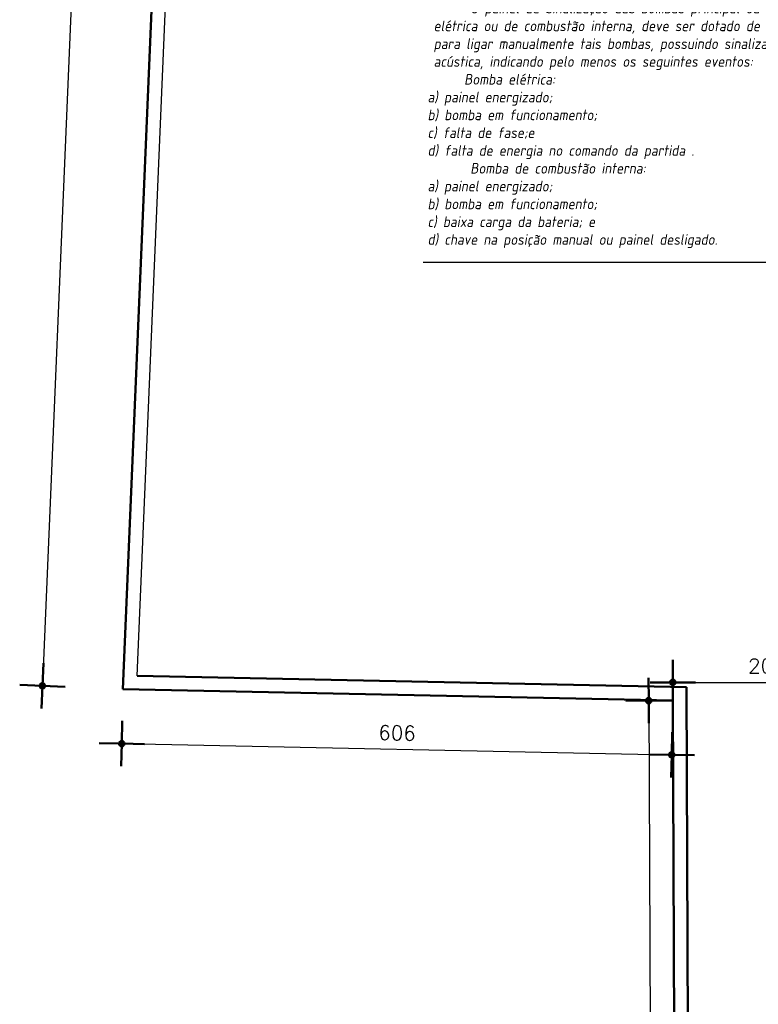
# Model space of a CAD drawing. Header units: inches. Extents: x -33917 to -601, y 26730 to 64098.
# Tile 8 of 80: x -28700 to -27886, y 29957 to 31042. Entities that reach past the tile are written whole.
import ezdxf

# ---------------------------------------------------------------- set-up
doc = ezdxf.new("R2010")
doc.units = ezdxf.units.IN
doc.header["$LTSCALE"] = 0.8
doc.header["$MEASUREMENT"] = 0
doc.header["$PDMODE"] = 2
doc.layers.add('Incêndio_símbolos', color=240, linetype='Continuous')
doc.layers.add('SIMBOLOGIA', color=5, linetype='Continuous')
doc.layers.add('Parede', color=7, linetype='Continuous', lineweight=50)
doc.styles.add('ISOCP', font='isocp.shx', dxfattribs={"oblique": 10})
doc.styles.add('R', font='romans.shx')
doc.dimstyles.new('100', dxfattribs={"dimscale": 2, "dimtxt": 14, "dimasz": 1, "dimexe": 1, "dimexo": 1, "dimgap": 5, "dimtad": 1, "dimdec": 0, "dimdsep": 46, "dimtxsty": 'R', "dimblk1": 'COTA', "dimblk2": 'COTA', "dimsah": 1, "dimcen": 1, "dimse1": 1, "dimse2": 1, "dimclrt": 7, "dimaunit": 1, "dimadec": 0, "dimazin": 0, "dimtfac": 1, "dimtdec": 0, "dimtmove": 2, "dimatfit": 3, "dimldrblk": 'COTA', "dimfxl": 1, "dimtolj": 1, "dimarcsym": 0})

# ---------------------------------------------------------------- blocks, each defined once
blk = doc.blocks.new('COTA')
h = blk.add_hatch(color=256)
h.paths.add_polyline_path([(0, 1.5, 0.414214), (-1.5, 0), (0, 0)])
h.paths.add_polyline_path([(1.5, 0), (0, 0), (0, -1.5, 0.414214)])
h.paths.add_polyline_path([(0, 1.5), (0, 0), (1.5, 0, 0.414214)])
h.paths.add_polyline_path([(0, 0), (-1.5, 0, 0.414214), (0, -1.5)])
for p, q in [((0, 12.5), (0, 0)), ((0, 0), (-12.5, 0)), ((0, -12.5), (0, 0)), ((0, 0), (12.5, 0))]:
    blk.add_line(p, q)
blk.add_circle((0, 0), 1.5)
blk = doc.blocks.new('*D34')
at = {"layer": 'Defpoints', "color": 0, "lineweight": -3, "transparency": 16777216}
for p in [(-28461.9, 33252.8), (-28675, 30308.1), (-28586.3, 30304.4)]:
    blk.add_point(p, dxfattribs=at)
at = {"layer": 'Parede', "color": 0, "lineweight": -2, "transparency": 16777216}
blk.add_line((-28550.7, 33254.5), (-28675, 30310.1), dxfattribs=at)
at = {"layer": 'Parede', "color": 0, "lineweight": -2, "transparency": 16777216, "xscale": 2, "yscale": 2, "zscale": 2}
for p, rotation in [((-28550.6, 33256.5), 87.5832752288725), ((-28675, 30308.1), 267.5832752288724)]:
    blk.add_blockref('COTA', p, dxfattribs=dict(at, rotation=rotation))
at = {"layer": 'Parede', "color": 7, "lineweight": -3, "transparency": 16777216, "insert": (-28630.8, 31783.1), "char_height": 16, "attachment_point": 5, "rotation": 87.5833, "style": 'R'}
blk.add_mtext('\\A1;2951', dxfattribs=at)
blk = doc.blocks.new('*D113')
at = {"layer": 'Defpoints', "color": 0, "lineweight": -3, "transparency": 16777216}
for p in [(-28586.3, 30304.4), (-27980.5, 30292), (-27981.7, 30232.2)]:
    blk.add_point(p, dxfattribs=at)
at = {"layer": 'Parede', "color": 0, "lineweight": -2, "transparency": 16777216}
blk.add_line((-28585.6, 30244.5), (-27983.7, 30232.2), dxfattribs=at)
at = {"layer": 'Parede', "color": 0, "lineweight": -2, "transparency": 16777216, "xscale": 2, "yscale": 2, "zscale": 2}
for p, rotation in [((-28587.6, 30244.5), 178.8285568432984), ((-27981.7, 30232.2), 358.8285568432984)]:
    blk.add_blockref('COTA', p, dxfattribs=dict(at, rotation=rotation))
at = {"layer": 'Parede', "color": 7, "transparency": 16777216, "insert": (-28284.3, 30256.3), "char_height": 16, "attachment_point": 5, "rotation": 358.8286, "style": 'R'}
blk.add_mtext('\\A1;606', dxfattribs=at)
blk = doc.blocks.new('*D114')
at = {"layer": 'Defpoints', "color": 0, "lineweight": -3, "transparency": 16777216}
for p in [(-27980.5, 30292), (-27994.3, 27351.9), (-27967.6, 27352)]:
    blk.add_point(p, dxfattribs=at)
at = {"layer": 'Parede', "color": 0, "lineweight": -2, "transparency": 16777216}
blk.add_line((-28007.1, 30289.9), (-27994.3, 27353.9), dxfattribs=at)
at = {"layer": 'Parede', "color": 0, "lineweight": -2, "transparency": 16777216, "xscale": 2, "yscale": 2, "zscale": 2}
for p, rotation in [((-28007.1, 30291.9), 90.2499999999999), ((-27994.3, 27351.9), 270.2499999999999)]:
    blk.add_blockref('COTA', p, dxfattribs=dict(at, rotation=rotation))
at = {"layer": 'Parede', "color": 7, "transparency": 16777216, "insert": (-27982.7, 28822), "char_height": 16, "attachment_point": 5, "rotation": 270.25, "style": 'R'}
blk.add_mtext('\\A1;2940', dxfattribs=at)
blk = doc.blocks.new('*D36')
at = {"layer": 'Defpoints', "color": 0, "lineweight": -3, "transparency": 16777216}
for p in [(-27773.4, 30312), (-27980.5, 30292), (-27773.4, 30292)]:
    blk.add_point(p, dxfattribs=at)
at = {"layer": 'Parede', "color": 0, "lineweight": -2, "transparency": 16777216}
blk.add_line((-27978.5, 30312), (-27775.4, 30312), dxfattribs=at)
at = {"layer": 'Parede', "color": 0, "lineweight": -2, "transparency": 16777216, "xscale": 2, "yscale": 2, "zscale": 2, "rotation": 180}
blk.add_blockref('COTA', (-27980.5, 30312), dxfattribs=at)
at = {"layer": 'Parede', "color": 0, "lineweight": -2, "transparency": 16777216, "xscale": 2, "yscale": 2, "zscale": 2}
blk.add_blockref('COTA', (-27773.4, 30312), dxfattribs=at)
at = {"layer": 'Parede', "color": 7, "transparency": 16777216, "insert": (-27877, 30330), "char_height": 16, "attachment_point": 5, "style": 'R'}
blk.add_mtext('\\A1;207', dxfattribs=at)

msp = doc.modelspace()

# ---------------------------------------------------------------- linework, layer by layer
at = {"layer": 'Parede', "lineweight": -3}
msp.add_line((-28570.703, 30319.057), (-28447.529, 33237.527), dxfattribs=at)
at = {"layer": 'Parede'}
for p, q in [((-27965.526, 30306.682), (-28570.703, 30319.057)), ((-27980.462, 30291.984), (-28586.336, 30304.373)), ((-27952.7, 27367.012), (-27965.526, 30306.682)), ((-27967.634, 27352.012), (-27980.462, 30291.984))]:
    msp.add_line(p, q, dxfattribs=at)
at = {"layer": 'Parede', "flags": 128}
msp.add_lwpolyline([(-28586.336, 30304.373), (-28461.899, 33252.779), (-24976.594, 33192.238), (-24573.525, 32848.533), (-24231.365, 31044.808)], dxfattribs=at)
at = {"layer": 'SIMBOLOGIA', "color": 240}
msp.add_line((-28255.581, 30774.941), (-27867.021, 30774.941), dxfattribs=at)

# ---------------------------------------------------------------- texts
at = {"layer": 'Incêndio_símbolos', "insert": (-28250.693, 31060.813), "char_height": 11.76513, "width": 2193.85124, "attachment_point": 1, "style": 'ISOCP'}
msp.add_mtext('       O painel de sinalização das bombas principal ou de reforço,\\P elétrica ou de combustão interna, deve ser dotado de uma botoeira\\P para ligar manualmente tais bombas, possuindo sinalização ótica e\\P acústica, indicando pelo menos os seguintes eventos:\\P      Bomba elétrica:\\Pa) painel energizado;\\Pb) bomba em funcionamento;\\Pc) falta de fase;e\\Pd) falta de energia no comando da partida .\\P       Bomba de combustão interna:\\Pa) painel energizado;\\Pb) bomba em funcionamento;\\Pc) baixa carga da bateria; e\\Pd) chave na posição manual ou painel desligado.', dxfattribs=at)

# ---------------------------------------------------------------- dimensions: what is measured, and where the dimension line sits
at = {"layer": 'Parede', "lineweight": -3}
dim = msp.add_aligned_dim(p1=(-28461.899, 33252.779), p2=(-28586.336, 30304.373), distance=-88.786, dimstyle='100', override={"dimtxt": 8}, dxfattribs=at)
dim.commit()
dim.dimension.update_dxf_attribs({"geometry": '*D34', "text_midpoint": (-28630.809, 31783.079)})
at = {"layer": 'Parede'}
for p1, p2, distance, picture, middle in [((-27980.462, 30291.984), (-27773.441, 30291.984), 19.985, '*D36', (-27876.952, 30329.969)), ((-27980.462, 30291.984), (-27967.634, 27352.012), -26.64, '*D114', (-27982.689, 28821.96)), ((-28586.336, 30304.373), (-27980.462, 30291.984), -59.846, '*D113', (-28284.255, 30256.341))]:
    dim = msp.add_aligned_dim(p1=p1, p2=p2, distance=distance, dimstyle='100', override={"dimtxt": 8}, dxfattribs=at)
    dim.commit()
    dim.dimension.update_dxf_attribs({"geometry": picture, "text_midpoint": middle})

doc.saveas('drawing.dxf')
